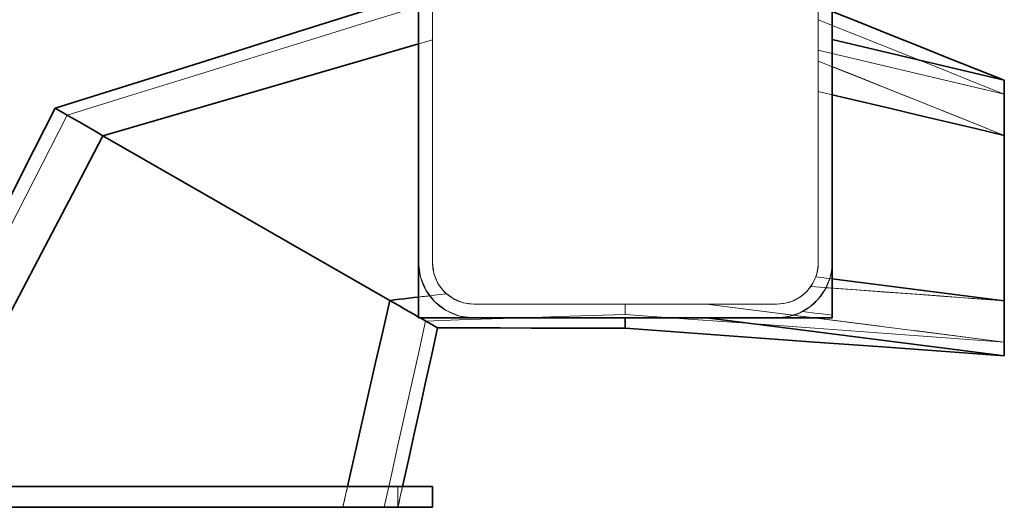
# Model space of a CAD drawing. Header units: millimetres. Extents: x 0 to 420, y 0 to 297.
# Tile 4 of 13: x 122.16 to 129.3, y 90.84 to 94.38. Entities that reach past the tile are written whole.
import ezdxf

# ---------------------------------------------------------------- set-up
doc = ezdxf.new("R2010")
doc.units = ezdxf.units.MM
doc.linetypes.add('DASHED', pattern=[1.524, 1.27, -0.254])
doc.layers.add('HIDDEN', color=7, linetype='DASHED', lineweight=13, true_color=0x969696)
doc.layers.add('OUTLINE', color=7, linetype='Continuous', lineweight=35, true_color=0x141414)

msp = doc.modelspace()

# ---------------------------------------------------------------- linework, layer by layer
at = {"layer": 'HIDDEN'}
for points in [[(125.05, 92.2168), (125.05, 94.9668)], [(128.05, 92.2168), (128.05, 94.9668)], [(125.05, 94.2057), (125.05, 94.2651), (125.05, 94.3244), (125.05, 94.3837), (125.05, 94.4431), (125.05, 94.5024), (125.05, 94.5618)], [(125.05, 94.5618), (125.05, 94.5024), (125.05, 94.4431), (125.05, 94.3837), (125.05, 94.3244), (125.05, 94.2651), (125.05, 94.2057)], [(125.15, 94.5668), (125.15, 92.6168)], [(125.15, 92.6168), (125.15, 94.5668)], [(127.95, 94.5668), (127.95, 93.8609)], [(127.95, 93.8609), (127.95, 94.5668)], [(122.4995, 93.6893), (122.9412, 93.8259), (123.383, 93.9625), (123.8247, 94.0991), (124.2665, 94.2357), (124.7082, 94.3723), (125.15, 94.5089)], [(122.4995, 93.6893), (122.9412, 93.8259), (123.383, 93.9625), (123.8247, 94.0991), (124.2665, 94.2357), (124.7082, 94.3723), (125.15, 94.5089)], [(125.15, 94.2348), (125.15, 94.2805), (125.15, 94.3262), (125.15, 94.3718), (125.15, 94.4175), (125.15, 94.4632), (125.15, 94.5089)], [(125.15, 94.5089), (125.15, 94.4632), (125.15, 94.4175), (125.15, 94.3718), (125.15, 94.3262), (125.15, 94.2805), (125.15, 94.2348)], [(128.05, 94.0418), (128.05, 94.1085), (128.05, 94.1752), (128.05, 94.2418), (128.05, 94.3085), (128.05, 94.3752), (128.05, 94.4418)], [(128.05, 94.4418), (128.05, 94.3752), (128.05, 94.3085), (128.05, 94.2418), (128.05, 94.1752), (128.05, 94.1085), (128.05, 94.0418)], [(127.95, 94.0818), (127.95, 94.1318), (127.95, 94.1818), (127.95, 94.2318), (127.95, 94.2818), (127.95, 94.3318), (127.95, 94.3818)], [(127.95, 94.3818), (127.95, 94.3318), (127.95, 94.2818), (127.95, 94.2318), (127.95, 94.1818), (127.95, 94.1318), (127.95, 94.0818)], [(127.95, 94.3818), (128.175, 94.2918), (128.4, 94.2018), (128.625, 94.1118), (128.85, 94.0218), (129.075, 93.9318), (129.3, 93.8418)], [(127.95, 94.3818), (128.175, 94.2918), (128.4, 94.2018), (128.625, 94.1118), (128.85, 94.0218), (129.075, 93.9318), (129.3, 93.8418)], [(122.7596, 93.5398), (123.158, 93.6556), (123.5564, 93.7714), (123.9548, 93.8873), (124.3532, 94.0031), (124.7516, 94.1189), (125.15, 94.2348)], [(122.7596, 93.5398), (123.158, 93.6556), (123.5564, 93.7714), (123.9548, 93.8873), (124.3532, 94.0031), (124.7516, 94.1189), (125.15, 94.2348)], [(122.7596, 93.5398), (123.1413, 93.6508), (123.5231, 93.7617), (123.9048, 93.8727), (124.2865, 93.9837), (124.6683, 94.0947), (125.05, 94.2057)], [(125.05, 92.6168), (125.05, 92.8816), (125.05, 93.1465), (125.05, 93.4113), (125.05, 93.6761), (125.05, 93.9409), (125.05, 94.2057)], [(125.05, 94.2057), (125.05, 93.9409), (125.05, 93.6761), (125.05, 93.4113), (125.05, 93.1465), (125.05, 92.8816), (125.05, 92.6168)], [(125.15, 94.2348), (125.15, 93.9651), (125.15, 93.6955), (125.15, 93.4258), (125.15, 93.1561), (125.15, 92.8865), (125.15, 92.6168)], [(125.15, 92.6168), (125.15, 92.8865), (125.15, 93.1561), (125.15, 93.4258), (125.15, 93.6955), (125.15, 93.9651), (125.15, 94.2348)], [(128.05, 93.8373), (128.05, 93.9039), (128.05, 93.9706), (128.05, 94.0373), (128.05, 94.1039), (128.05, 94.1706), (128.05, 94.2373)], [(128.05, 94.2373), (128.05, 94.1706), (128.05, 94.1039), (128.05, 94.0373), (128.05, 93.9706), (128.05, 93.9039), (128.05, 93.8373)], [(128.05, 93.8373), (128.05, 93.9039), (128.05, 93.9706), (128.05, 94.0373), (128.05, 94.1039), (128.05, 94.1706), (128.05, 94.2373)], [(128.05, 94.2373), (128.05, 94.2147), (128.05, 94.1921), (128.05, 94.1696), (128.05, 94.147), (128.05, 94.1244), (128.05, 94.1019)], [(128.05, 94.2373), (129.3, 93.9418)], [(128.05, 94.2373), (128.2583, 94.188), (128.4667, 94.1388), (128.675, 94.0896), (128.8833, 94.0403), (129.0917, 93.9911), (129.3, 93.9418)], [(128.05, 94.2373), (128.2583, 94.188), (128.4667, 94.1388), (128.675, 94.0896), (128.8833, 94.0403), (129.0917, 93.9911), (129.3, 93.9418)], [(127.95, 93.8609), (127.95, 93.9109), (127.95, 93.9609), (127.95, 94.0109), (127.95, 94.0609), (127.95, 94.1109), (127.95, 94.1609)], [(127.95, 94.1609), (127.95, 94.1109), (127.95, 94.0609), (127.95, 94.0109), (127.95, 93.9609), (127.95, 93.9109), (127.95, 93.8609)], [(127.95, 94.1609), (128.175, 94.1077), (128.4, 94.0546), (128.625, 94.0014), (128.85, 93.9482), (129.075, 93.895), (129.3, 93.8418)], [(127.95, 94.1609), (129.3, 93.8418)], [(127.95, 93.8609), (127.95, 93.9109), (127.95, 93.9609), (127.95, 94.0109), (127.95, 94.0609), (127.95, 94.1109), (127.95, 94.1609)], [(127.95, 94.1609), (128.175, 94.1077), (128.4, 94.0546), (128.625, 94.0014), (128.85, 93.9482), (129.075, 93.895), (129.3, 93.8418)], [(127.95, 94.1609), (127.95, 94.1109), (127.95, 94.0609), (127.95, 94.0109), (127.95, 93.9609), (127.95, 93.9109), (127.95, 93.8609)], [(127.95, 94.1609), (129.3, 93.8418)], [(128.05, 94.1019), (128.05, 94.0578), (128.05, 94.0137), (128.05, 93.9696), (128.05, 93.9255), (128.05, 93.8814), (128.05, 93.8373)], [(127.95, 92.6168), (127.95, 92.861), (127.95, 93.1052), (127.95, 93.3493), (127.95, 93.5935), (127.95, 93.8377), (127.95, 94.0818)], [(127.95, 94.0818), (127.95, 93.8377), (127.95, 93.5935), (127.95, 93.3493), (127.95, 93.1052), (127.95, 92.861), (127.95, 92.6168)], [(127.95, 94.0818), (128.175, 93.9918), (128.4, 93.9018), (128.625, 93.8118), (128.85, 93.7218), (129.075, 93.6318), (129.3, 93.5418)], [(127.95, 94.0818), (128.175, 93.9918), (128.4, 93.9018), (128.625, 93.8118), (128.85, 93.7218), (129.075, 93.6318), (129.3, 93.5418)], [(128.05, 92.6168), (128.05, 92.8543), (128.05, 93.0918), (128.05, 93.3293), (128.05, 93.5668), (128.05, 93.8043), (128.05, 94.0418)], [(128.05, 94.0418), (128.05, 93.8043), (128.05, 93.5668), (128.05, 93.3293), (128.05, 93.0918), (128.05, 92.8543), (128.05, 92.6168)], [(128.05, 94.0418), (128.2583, 93.9585), (128.4667, 93.8752), (128.675, 93.7918), (128.8833, 93.7085), (129.0917, 93.6252), (129.3, 93.5418)], [(128.05, 94.0418), (128.2583, 93.9585), (128.4667, 93.8752), (128.675, 93.7918), (128.8833, 93.7085), (129.0917, 93.6252), (129.3, 93.5418)], [(129.3, 93.9418), (129.3, 93.8752), (129.3, 93.8085), (129.3, 93.7418), (129.3, 93.6752), (129.3, 93.6085), (129.3, 93.5418)], [(129.3, 93.5418), (129.3, 93.6085), (129.3, 93.6752), (129.3, 93.7418), (129.3, 93.8085), (129.3, 93.8752), (129.3, 93.9418)], [(129.3, 93.5418), (129.3, 93.6085), (129.3, 93.6752), (129.3, 93.7418), (129.3, 93.8085), (129.3, 93.8752), (129.3, 93.9418)], [(129.3, 93.5418), (129.3, 93.6085), (129.3, 93.6752), (129.3, 93.7418), (129.3, 93.8085), (129.3, 93.8752), (129.3, 93.9418)], [(129.3, 93.9418), (129.3, 93.8752), (129.3, 93.8085), (129.3, 93.7418), (129.3, 93.6752), (129.3, 93.6085), (129.3, 93.5418)], [(127.95, 92.6168), (127.95, 93.8609)], [(127.95, 93.8609), (128.175, 93.8077), (128.4, 93.7546), (128.625, 93.7014), (128.85, 93.6482), (129.075, 93.595), (129.3, 93.5418)], [(129.3, 93.5418), (127.95, 93.8609)], [(127.95, 93.8609), (128.175, 93.8077), (128.4, 93.7546), (128.625, 93.7014), (128.85, 93.6482), (129.075, 93.595), (129.3, 93.5418)], [(127.95, 93.8609), (127.95, 92.6168)], [(127.95, 93.8609), (129.3, 93.5418)], [(128.05, 92.5009), (128.05, 92.7236), (128.05, 92.9464), (128.05, 93.1691), (128.05, 93.3918), (128.05, 93.6146), (128.05, 93.8373)], [(128.05, 93.8373), (128.05, 93.6339), (128.05, 93.4305), (128.05, 93.2271), (128.05, 93.0236), (128.05, 92.8202), (128.05, 92.6168)], [(128.05, 92.6168), (128.05, 92.8202), (128.05, 93.0236), (128.05, 93.2271), (128.05, 93.4305), (128.05, 93.6339), (128.05, 93.8373)], [(128.05, 93.8373), (128.05, 93.6146), (128.05, 93.3918), (128.05, 93.1691), (128.05, 92.9464), (128.05, 92.7236), (128.05, 92.5009)], [(128.05, 93.8373), (128.2583, 93.788), (128.4667, 93.7388), (128.675, 93.6896), (128.8833, 93.6403), (129.0917, 93.5911), (129.3, 93.5418)], [(128.05, 93.8373), (128.2583, 93.788), (128.4667, 93.7388), (128.675, 93.6896), (128.8833, 93.6403), (129.0917, 93.5911), (129.3, 93.5418)], [(128.05, 93.8373), (128.2583, 93.788), (128.4667, 93.7388), (128.675, 93.6896), (128.8833, 93.6403), (129.0917, 93.5911), (129.3, 93.5418)], [(129.3, 93.8418), (129.3, 93.7918), (129.3, 93.7418), (129.3, 93.6918), (129.3, 93.6418), (129.3, 93.5918), (129.3, 93.5418)], [(129.3, 93.5418), (129.3, 93.5918), (129.3, 93.6418), (129.3, 93.6918), (129.3, 93.7418), (129.3, 93.7918), (129.3, 93.8418)], [(129.3, 93.5418), (129.3, 93.5918), (129.3, 93.6418), (129.3, 93.6918), (129.3, 93.7418), (129.3, 93.7918), (129.3, 93.8418)], [(129.3, 93.8418), (129.3, 93.7918), (129.3, 93.7418), (129.3, 93.6918), (129.3, 93.6418), (129.3, 93.5918), (129.3, 93.5418)], [(129.3, 93.8418), (129.3, 93.7918), (129.3, 93.7418), (129.3, 93.6918), (129.3, 93.6418), (129.3, 93.5918), (129.3, 93.5418)], [(129.3, 93.5418), (129.3, 93.5918), (129.3, 93.6418), (129.3, 93.6918), (129.3, 93.7418), (129.3, 93.7918), (129.3, 93.8418)], [(120.95, 90.8418), (121.1938, 91.3247), (121.4376, 91.8076), (121.6814, 92.2905), (121.9252, 92.7733), (122.169, 93.2562), (122.4128, 93.7391)], [(121.05, 90.8418), (121.2916, 91.3164), (121.5332, 91.791), (121.7747, 92.2655), (122.0163, 92.7401), (122.2579, 93.2147), (122.4995, 93.6893)], [(121.05, 90.8418), (121.2916, 91.3164), (121.5332, 91.791), (121.7747, 92.2655), (122.0163, 92.7401), (122.2579, 93.2147), (122.4995, 93.6893)], [(122.4128, 93.7391), (122.4706, 93.7059), (122.5284, 93.6726), (122.5862, 93.6394), (122.644, 93.6062), (122.7018, 93.573), (122.7596, 93.5398)], [(122.4995, 93.6893), (122.5428, 93.6643), (122.5862, 93.6394), (122.6295, 93.6145), (122.6729, 93.5896), (122.7162, 93.5647), (122.7596, 93.5398)], [(122.7596, 93.5398), (122.7162, 93.5647), (122.6729, 93.5896), (122.6295, 93.6145), (122.5862, 93.6394), (122.5428, 93.6643), (122.4995, 93.6893)], [(121.35, 90.8418), (121.5849, 91.2915), (121.8199, 91.7411), (122.0548, 92.1908), (122.2897, 92.6405), (122.5247, 93.0901), (122.7596, 93.5398)], [(121.35, 90.8418), (121.5849, 91.2915), (121.8199, 91.7411), (122.0548, 92.1908), (122.2897, 92.6405), (122.5247, 93.0901), (122.7596, 93.5398)], [(121.35, 90.8418), (121.5849, 91.2915), (121.8199, 91.7411), (122.0548, 92.1908), (122.2897, 92.6405), (122.5247, 93.0901), (122.7596, 93.5398)], [(124.8404, 92.3439), (122.7596, 93.5398)], [(124.8404, 92.3439), (122.7596, 93.5398)], [(124.8404, 92.3439), (122.7596, 93.5398)], [(129.3, 92.3418), (129.3, 93.5418)], [(129.3, 92.3418), (129.3, 93.5418)], [(129.3, 92.3418), (129.3, 93.5418)], [(129.3, 92.3418), (129.3, 93.5418)], [(129.3, 93.5418), (129.3, 92.3418)], [(129.3, 92.3418), (129.3, 93.5418)], [(129.3, 93.5418), (129.3, 92.3418)], [(129.3, 92.3418), (129.3, 93.5418)], [(129.3, 93.5418), (129.3, 92.3418)], [(129.3, 93.5418), (129.3, 92.3418)], [(129.3, 93.5418), (129.3, 92.3418)], [(125.05, 92.2168), (125.05, 92.6168)], [(125.45, 92.2168), (125.3465, 92.2305), (125.25, 92.2704), (125.1672, 92.334), (125.1036, 92.4168), (125.0636, 92.5133), (125.05, 92.6168)], [(125.05, 92.2168), (125.05, 92.6168)], [(125.05, 92.6168), (125.0636, 92.5133), (125.1036, 92.4168), (125.1672, 92.334), (125.25, 92.2704), (125.3465, 92.2305), (125.45, 92.2168)], [(125.05, 92.6168), (125.0523, 92.5741), (125.0591, 92.5319), (125.0704, 92.4907), (125.0861, 92.4509), (125.1059, 92.4129), (125.1296, 92.3774)], [(125.1296, 92.3774), (125.1059, 92.4129), (125.0861, 92.4509), (125.0704, 92.4907), (125.0591, 92.5319), (125.0523, 92.5741), (125.05, 92.6168)], [(125.15, 92.6168), (125.153, 92.5745), (125.1619, 92.533), (125.1767, 92.4932), (125.1968, 92.4559), (125.2221, 92.4217), (125.2519, 92.3915)], [(125.45, 92.3168), (125.3724, 92.327), (125.3, 92.357), (125.2379, 92.4047), (125.1902, 92.4668), (125.1602, 92.5392), (125.15, 92.6168)], [(125.2519, 92.3915), (125.2221, 92.4217), (125.1968, 92.4559), (125.1767, 92.4932), (125.1619, 92.533), (125.153, 92.5745), (125.15, 92.6168)], [(125.15, 92.6168), (125.1602, 92.5392), (125.1902, 92.4668), (125.2379, 92.4047), (125.3, 92.357), (125.3724, 92.327), (125.45, 92.3168)], [(127.95, 92.6168), (127.9484, 92.5862), (127.9437, 92.5559), (127.936, 92.5262), (127.9252, 92.4974), (127.9116, 92.4699), (127.8952, 92.444)], [(127.8952, 92.444), (127.9116, 92.4699), (127.9252, 92.4974), (127.936, 92.5262), (127.9437, 92.5559), (127.9484, 92.5862), (127.95, 92.6168)], [(127.9325, 92.5159), (127.9378, 92.5322), (127.9422, 92.5488), (127.9456, 92.5656), (127.948, 92.5826), (127.9495, 92.5997), (127.95, 92.6168)], [(127.95, 92.6168), (127.9495, 92.5997), (127.948, 92.5826), (127.9456, 92.5656), (127.9422, 92.5488), (127.9378, 92.5322), (127.9325, 92.5159)], [(128.0067, 92.4359), (128.0198, 92.4643), (128.0306, 92.4937), (128.039, 92.5238), (128.0451, 92.5545), (128.0488, 92.5856), (128.05, 92.6168)], [(128.05, 92.6168), (128.0488, 92.5856), (128.0451, 92.5545), (128.039, 92.5238), (128.0306, 92.4937), (128.0198, 92.4643), (128.0067, 92.4359)], [(128.05, 92.6168), (128.0495, 92.5976), (128.0482, 92.5784), (128.0458, 92.5593), (128.0426, 92.5404), (128.0385, 92.5216), (128.0335, 92.503)], [(128.0335, 92.503), (128.0385, 92.5216), (128.0426, 92.5404), (128.0458, 92.5593), (128.0482, 92.5784), (128.0495, 92.5976), (128.05, 92.6168)], [(127.65, 92.3168), (127.711, 92.3231), (127.7694, 92.3416), (127.8228, 92.3716), (127.869, 92.4118), (127.9061, 92.4606), (127.9325, 92.5159)], [(127.9325, 92.5159), (127.9061, 92.4606), (127.869, 92.4118), (127.8228, 92.3716), (127.7694, 92.3416), (127.711, 92.3231), (127.65, 92.3168)], [(127.65, 92.3168), (127.711, 92.3231), (127.7694, 92.3416), (127.8228, 92.3716), (127.869, 92.4118), (127.9061, 92.4606), (127.9325, 92.5159)], [(127.9325, 92.5159), (127.9061, 92.4606), (127.869, 92.4118), (127.8228, 92.3716), (127.7694, 92.3416), (127.711, 92.3231), (127.65, 92.3168)], [(127.65, 92.3168), (127.711, 92.3231), (127.7694, 92.3416), (127.8228, 92.3716), (127.869, 92.4118), (127.9061, 92.4606), (127.9325, 92.5159)], [(127.9325, 92.5159), (127.9061, 92.4606), (127.869, 92.4118), (127.8228, 92.3716), (127.7694, 92.3416), (127.711, 92.3231), (127.65, 92.3168)], [(128.0335, 92.503), (128.0006, 92.4243), (127.9518, 92.3543), (127.8892, 92.2963), (127.8158, 92.2528), (127.7348, 92.2259), (127.65, 92.2168)], [(127.65, 92.2168), (127.7348, 92.2259), (127.8158, 92.2528), (127.8892, 92.2963), (127.9518, 92.3543), (128.0006, 92.4243), (128.0335, 92.503)], [(129.3, 92.3418), (127.9325, 92.5159)], [(127.9325, 92.5159), (129.3, 92.3418)], [(127.9325, 92.5159), (128.1604, 92.4869), (128.3883, 92.4579), (128.6163, 92.4289), (128.8442, 92.3998), (129.0721, 92.3708), (129.3, 92.3418)], [(127.9325, 92.5159), (128.1604, 92.4869), (128.3883, 92.4579), (128.6163, 92.4289), (128.8442, 92.3998), (129.0721, 92.3708), (129.3, 92.3418)], [(128.0335, 92.503), (128.2446, 92.4762), (128.4556, 92.4493), (128.6667, 92.4224), (128.8778, 92.3956), (129.0889, 92.3687), (129.3, 92.3418)], [(128.0335, 92.503), (128.2446, 92.4762), (128.4556, 92.4493), (128.6667, 92.4224), (128.8778, 92.3956), (129.0889, 92.3687), (129.3, 92.3418)], [(128.05, 92.2363), (128.05, 92.2804), (128.05, 92.3245), (128.05, 92.3686), (128.05, 92.4127), (128.05, 92.4568), (128.05, 92.5009)], [(128.05, 92.5009), (128.05, 92.4568), (128.05, 92.4127), (128.05, 92.3686), (128.05, 92.3245), (128.05, 92.2804), (128.05, 92.2363)], [(128.05, 92.5009), (128.2583, 92.4744), (128.4667, 92.4479), (128.675, 92.4214), (128.8833, 92.3949), (129.0917, 92.3683), (129.3, 92.3418)], [(124.8404, 92.3439), (124.909, 92.3518), (124.9776, 92.3598), (125.0462, 92.3677), (125.1147, 92.3756), (125.1833, 92.3836), (125.2519, 92.3915)], [(124.8404, 92.3439), (124.909, 92.3518), (124.9776, 92.3598), (125.0462, 92.3677), (125.1147, 92.3756), (125.1833, 92.3836), (125.2519, 92.3915)], [(125.2519, 92.3915), (125.2804, 92.3694), (125.3112, 92.3508), (125.3441, 92.3361), (125.3786, 92.3255), (125.414, 92.319), (125.45, 92.3168)], [(125.45, 92.3168), (125.414, 92.319), (125.3786, 92.3255), (125.3441, 92.3361), (125.3112, 92.3508), (125.2804, 92.3694), (125.2519, 92.3915)], [(127.8952, 92.444), (127.8647, 92.4072), (127.8287, 92.3758), (127.7881, 92.3505), (127.7441, 92.332), (127.6976, 92.3206), (127.65, 92.3168)], [(127.65, 92.3168), (127.6976, 92.3206), (127.7441, 92.332), (127.7881, 92.3505), (127.8287, 92.3758), (127.8647, 92.4072), (127.8952, 92.444)], [(128.0067, 92.4359), (127.9677, 92.3738), (127.918, 92.3199), (127.8593, 92.276), (127.7936, 92.2435), (127.723, 92.2235), (127.65, 92.2168)], [(127.65, 92.2168), (127.723, 92.2235), (127.7936, 92.2435), (127.8593, 92.276), (127.918, 92.3199), (127.9677, 92.3738), (128.0067, 92.4359)], [(127.8952, 92.444), (128.1293, 92.427), (128.3635, 92.4099), (128.5976, 92.3929), (128.8317, 92.3759), (129.0659, 92.3589), (129.3, 92.3418)], [(127.8952, 92.444), (128.1293, 92.427), (128.3635, 92.4099), (128.5976, 92.3929), (128.8317, 92.3759), (129.0659, 92.3589), (129.3, 92.3418)], [(128.0067, 92.4359), (128.2223, 92.4202), (128.4378, 92.4045), (128.6534, 92.3889), (128.8689, 92.3732), (129.0845, 92.3575), (129.3, 92.3418)], [(128.0067, 92.4359), (128.2223, 92.4202), (128.4378, 92.4045), (128.6534, 92.3889), (128.8689, 92.3732), (129.0845, 92.3575), (129.3, 92.3418)], [(124.5, 90.8418), (124.5567, 91.0922), (124.6135, 91.3425), (124.6702, 91.5929), (124.7269, 91.8432), (124.7837, 92.0935), (124.8404, 92.3439)], [(124.5, 90.8418), (124.5567, 91.0922), (124.6135, 91.3425), (124.6702, 91.5929), (124.7269, 91.8432), (124.7837, 92.0935), (124.8404, 92.3439)], [(124.5, 90.8418), (124.5567, 91.0922), (124.6135, 91.3425), (124.6702, 91.5929), (124.7269, 91.8432), (124.7837, 92.0935), (124.8404, 92.3439)], [(124.8404, 92.3439), (124.8886, 92.3495), (124.9368, 92.355), (124.985, 92.3606), (125.0332, 92.3662), (125.0814, 92.3718), (125.1296, 92.3774)], [(124.8404, 92.3439), (124.8982, 92.3107), (124.956, 92.2774), (125.0138, 92.2442), (125.0716, 92.211), (125.1294, 92.1778), (125.1872, 92.1446)], [(124.8404, 92.3439), (124.8838, 92.319), (124.9271, 92.2941), (124.9705, 92.2691), (125.0138, 92.2442), (125.0572, 92.2193), (125.1005, 92.1944)], [(125.1005, 92.1944), (125.0572, 92.2193), (125.0138, 92.2442), (124.9705, 92.2691), (124.9271, 92.2941), (124.8838, 92.319), (124.8404, 92.3439)], [(125.05, 92.3682), (125.0633, 92.3697), (125.0765, 92.3712), (125.0898, 92.3728), (125.1031, 92.3743), (125.1163, 92.3758), (125.1296, 92.3774)], [(125.3791, 92.2232), (125.3305, 92.2351), (125.2838, 92.253), (125.2397, 92.2766), (125.1989, 92.3055), (125.162, 92.3393), (125.1296, 92.3774)], [(125.1296, 92.3774), (125.162, 92.3393), (125.1989, 92.3055), (125.2397, 92.2766), (125.2838, 92.253), (125.3305, 92.2351), (125.3791, 92.2232)], [(125.45, 92.3168), (125.6333, 92.3168), (125.8167, 92.3168), (126, 92.3168), (126.1833, 92.3168), (126.3667, 92.3168), (126.55, 92.3168)], [(127.65, 92.3168), (125.45, 92.3168)], [(125.45, 92.3168), (127.65, 92.3168)], [(125.45, 92.3168), (125.6333, 92.3168), (125.8167, 92.3168), (126, 92.3168), (126.1833, 92.3168), (126.3667, 92.3168), (126.55, 92.3168)], [(126.55, 92.2418), (126.55, 92.2543), (126.55, 92.2668), (126.55, 92.2793), (126.55, 92.2918), (126.55, 92.3043), (126.55, 92.3168)], [(126.55, 92.3168), (126.7333, 92.3168), (126.9167, 92.3168), (127.1, 92.3168), (127.2833, 92.3168), (127.4667, 92.3168), (127.65, 92.3168)], [(126.55, 92.3168), (126.55, 92.3043), (126.55, 92.2918), (126.55, 92.2793), (126.55, 92.2668), (126.55, 92.2543), (126.55, 92.2418)], [(126.55, 92.3168), (126.7333, 92.3168), (126.9167, 92.3168), (127.1, 92.3168), (127.2833, 92.3168), (127.4667, 92.3168), (127.65, 92.3168)], [(127.1393, 92.3168), (127.4994, 92.271), (127.8595, 92.2252), (128.2196, 92.1793), (128.5798, 92.1335), (128.9399, 92.0877), (129.3, 92.0418)], [(127.1393, 92.3168), (129.3, 92.0418)], [(127.1393, 92.3168), (127.2244, 92.3168), (127.3095, 92.3168), (127.3946, 92.3168), (127.4798, 92.3168), (127.5649, 92.3168), (127.65, 92.3168)], [(127.1393, 92.3168), (129.3, 92.0418)], [(127.65, 92.3168), (127.5649, 92.3168), (127.4798, 92.3168), (127.3946, 92.3168), (127.3095, 92.3168), (127.2244, 92.3168), (127.1393, 92.3168)], [(127.1393, 92.3168), (127.4994, 92.271), (127.8595, 92.2252), (128.2196, 92.1793), (128.5798, 92.1335), (128.9399, 92.0877), (129.3, 92.0418)], [(127.1393, 92.3168), (127.2244, 92.3168), (127.3095, 92.3168), (127.3946, 92.3168), (127.4798, 92.3168), (127.5649, 92.3168), (127.65, 92.3168)], [(127.65, 92.3168), (127.5649, 92.3168), (127.4798, 92.3168), (127.3946, 92.3168), (127.3095, 92.3168), (127.2244, 92.3168), (127.1393, 92.3168)], [(129.3, 92.3418), (129.3, 92.2752), (129.3, 92.2085), (129.3, 92.1418), (129.3, 92.0752), (129.3, 92.0085), (129.3, 91.9418)], [(129.3, 91.9418), (129.3, 92.0085), (129.3, 92.0752), (129.3, 92.1418), (129.3, 92.2085), (129.3, 92.2752), (129.3, 92.3418)], [(129.3, 92.3418), (129.3, 92.2918), (129.3, 92.2418), (129.3, 92.1918), (129.3, 92.1418), (129.3, 92.0918), (129.3, 92.0418)], [(129.3, 92.0418), (129.3, 92.0918), (129.3, 92.1418), (129.3, 92.1918), (129.3, 92.2418), (129.3, 92.2918), (129.3, 92.3418)], [(129.3, 91.9418), (129.3, 92.0085), (129.3, 92.0752), (129.3, 92.1418), (129.3, 92.2085), (129.3, 92.2752), (129.3, 92.3418)], [(129.3, 92.3418), (129.3, 92.2918), (129.3, 92.2418), (129.3, 92.1918), (129.3, 92.1418), (129.3, 92.0918), (129.3, 92.0418)], [(129.3, 92.0418), (129.3, 92.0918), (129.3, 92.1418), (129.3, 92.1918), (129.3, 92.2418), (129.3, 92.2918), (129.3, 92.3418)], [(129.3, 92.0418), (129.3, 92.0918), (129.3, 92.1418), (129.3, 92.1918), (129.3, 92.2418), (129.3, 92.2918), (129.3, 92.3418)], [(129.3, 92.3418), (129.3, 92.2918), (129.3, 92.2418), (129.3, 92.1918), (129.3, 92.1418), (129.3, 92.0918), (129.3, 92.0418)], [(129.3, 91.9418), (129.3, 92.0085), (129.3, 92.0752), (129.3, 92.1418), (129.3, 92.2085), (129.3, 92.2752), (129.3, 92.3418)], [(129.3, 92.3418), (129.3, 92.2752), (129.3, 92.2085), (129.3, 92.1418), (129.3, 92.0752), (129.3, 92.0085), (129.3, 91.9418)], [(125.1005, 92.1944), (125.3421, 92.2023), (125.5837, 92.2102), (125.8253, 92.2181), (126.0668, 92.226), (126.3084, 92.2339), (126.55, 92.2418)], [(125.1005, 92.1944), (125.3421, 92.2023), (125.5837, 92.2102), (125.8253, 92.2181), (126.0668, 92.226), (126.3084, 92.2339), (126.55, 92.2418)], [(126.55, 92.2418), (127.0083, 92.2085), (127.4667, 92.1752), (127.925, 92.1418), (128.3833, 92.1085), (128.8417, 92.0752), (129.3, 92.0418)], [(126.55, 92.2418), (127.0083, 92.2085), (127.4667, 92.1752), (127.925, 92.1418), (128.3833, 92.1085), (128.8417, 92.0752), (129.3, 92.0418)], [(127.8373, 92.2634), (127.808, 92.2494), (127.7777, 92.2378), (127.7465, 92.2286), (127.7147, 92.2221), (127.6825, 92.2181), (127.65, 92.2168)], [(127.8373, 92.2634), (127.808, 92.2494), (127.7777, 92.2378), (127.7465, 92.2286), (127.7147, 92.2221), (127.6825, 92.2181), (127.65, 92.2168)], [(127.65, 92.2168), (127.6825, 92.2181), (127.7147, 92.2221), (127.7465, 92.2286), (127.7777, 92.2378), (127.808, 92.2494), (127.8373, 92.2634)], [(127.65, 92.2168), (127.6825, 92.2181), (127.7147, 92.2221), (127.7465, 92.2286), (127.7777, 92.2378), (127.808, 92.2494), (127.8373, 92.2634)], [(127.8373, 92.2634), (127.8728, 92.2589), (127.9082, 92.2544), (127.9437, 92.2499), (127.9791, 92.2454), (128.0146, 92.2409), (128.05, 92.2363)], [(127.8373, 92.2634), (127.8728, 92.2589), (127.9082, 92.2544), (127.9437, 92.2499), (127.9791, 92.2454), (128.0146, 92.2409), (128.05, 92.2363)], [(124.8, 90.8418), (124.8501, 91.0673), (124.9002, 91.2927), (124.9503, 91.5181), (125.0003, 91.7435), (125.0504, 91.969), (125.1005, 92.1944)], [(124.8, 90.8418), (124.8501, 91.0673), (124.9002, 91.2927), (124.9503, 91.5181), (125.0003, 91.7435), (125.0504, 91.969), (125.1005, 92.1944)], [(125.0615, 92.2168), (125.0596, 92.2179), (125.0577, 92.219), (125.0557, 92.2201), (125.0538, 92.2212), (125.0519, 92.2223), (125.05, 92.2234)], [(125.05, 92.2168), (125.45, 92.2168)], [(125.05, 92.2168), (125.45, 92.2168)], [(125.05, 92.2168), (128.05, 92.2168)], [(125.4073, 92.2191), (125.4026, 92.2198), (125.3979, 92.2205), (125.3932, 92.2211), (125.3885, 92.2218), (125.3838, 92.2225), (125.3791, 92.2232)], [(125.3791, 92.2232), (125.3837, 92.2224), (125.3884, 92.2216), (125.3931, 92.2209), (125.3978, 92.2202), (125.4026, 92.2197), (125.4073, 92.2191)], [(125.4073, 92.2191), (125.4026, 92.2198), (125.3979, 92.2205), (125.3932, 92.2211), (125.3885, 92.2218), (125.3838, 92.2225), (125.3791, 92.2232)], [(125.4073, 92.2191), (125.4026, 92.2197), (125.3978, 92.2202), (125.3931, 92.2209), (125.3884, 92.2216), (125.3837, 92.2224), (125.3791, 92.2232)], [(125.45, 92.2168), (125.4429, 92.2169), (125.4357, 92.2171), (125.4286, 92.2174), (125.4215, 92.2178), (125.4144, 92.2184), (125.4073, 92.2191)], [(125.4073, 92.2191), (125.4144, 92.2184), (125.4215, 92.2178), (125.4286, 92.2174), (125.4357, 92.2171), (125.4429, 92.2169), (125.45, 92.2168)], [(125.45, 92.2168), (125.6333, 92.2168), (125.8167, 92.2168), (126, 92.2168), (126.1833, 92.2168), (126.3667, 92.2168), (126.55, 92.2168)], [(125.45, 92.2168), (125.6333, 92.2168), (125.8167, 92.2168), (126, 92.2168), (126.1833, 92.2168), (126.3667, 92.2168), (126.55, 92.2168)], [(126.55, 92.2168), (126.7333, 92.2168), (126.9167, 92.2168), (127.1, 92.2168), (127.2833, 92.2168), (127.4667, 92.2168), (127.65, 92.2168)], [(126.55, 92.2168), (126.7333, 92.2168), (126.9167, 92.2168), (127.1, 92.2168), (127.2833, 92.2168), (127.4667, 92.2168), (127.65, 92.2168)], [(126.55, 92.1418), (126.55, 92.1543), (126.55, 92.1668), (126.55, 92.1793), (126.55, 92.1918), (126.55, 92.2043), (126.55, 92.2168)], [(127.65, 92.2168), (127.5649, 92.2168), (127.4798, 92.2168), (127.3946, 92.2168), (127.3095, 92.2168), (127.2244, 92.2168), (127.1393, 92.2168)], [(127.1393, 92.2168), (127.2244, 92.2168), (127.3095, 92.2168), (127.3946, 92.2168), (127.4798, 92.2168), (127.5649, 92.2168), (127.65, 92.2168)], [(127.1393, 92.2168), (127.4994, 92.171), (127.8595, 92.1252), (128.2196, 92.0793), (128.5798, 92.0335), (128.9399, 91.9877), (129.3, 91.9418)], [(127.1393, 92.2168), (129.3, 91.9418)], [(127.1393, 92.2168), (127.2244, 92.2168), (127.3095, 92.2168), (127.3946, 92.2168), (127.4798, 92.2168), (127.5649, 92.2168), (127.65, 92.2168)], [(127.1393, 92.2168), (129.3, 91.9418)], [(127.65, 92.2168), (127.5649, 92.2168), (127.4798, 92.2168), (127.3946, 92.2168), (127.3095, 92.2168), (127.2244, 92.2168), (127.1393, 92.2168)], [(127.65, 92.2168), (128.05, 92.2168)], [(127.65, 92.2168), (128.05, 92.2168)], [(128.05, 92.2168), (128.05, 92.2363)], [(128.05, 92.2168), (128.05, 92.2363)], [(124.9, 90.8418), (124.9479, 91.059), (124.9957, 91.2761), (125.0436, 91.4932), (125.0915, 91.7103), (125.1394, 91.9274), (125.1872, 92.1446)], [(125.1872, 92.1446), (125.4144, 92.1441), (125.6415, 92.1437), (125.8686, 92.1432), (126.0957, 92.1427), (126.3229, 92.1423), (126.55, 92.1418)], [(126.55, 92.1418), (127.0083, 92.1085), (127.4667, 92.0752), (127.925, 92.0418), (128.3833, 92.0085), (128.8417, 91.9752), (129.3, 91.9418)], [(120.7, 90.9918), (125.15, 90.9918)], [(124.9, 90.9918), (120.95, 90.9918)], [(124.9, 90.9918), (120.95, 90.9918)], [(124.5, 90.8418), (124.5057, 90.8668), (124.5113, 90.8918), (124.517, 90.9168), (124.5227, 90.9418), (124.5283, 90.9668), (124.534, 90.9918)], [(124.9, 90.8418), (124.9055, 90.8668), (124.911, 90.8918), (124.9165, 90.9168), (124.922, 90.9418), (124.9276, 90.9668), (124.9331, 90.9918)], [(124.9, 90.8418), (124.9, 90.9918)], [(124.9, 90.8418), (124.9, 90.9918)], [(125.15, 90.8418), (125.15, 90.9918)], [(120.7, 90.8418), (125.15, 90.8418)], [(124.9, 90.8418), (120.95, 90.8418)], [(124.9, 90.8418), (120.95, 90.8418)], [(124.5, 90.8418), (121.35, 90.8418)], [(124.5, 90.8418), (121.35, 90.8418)], [(124.5, 90.8418), (121.35, 90.8418)], [(124.5, 90.8418), (121.35, 90.8418)], [(124.5, 90.8418), (124.5667, 90.8418), (124.6333, 90.8418), (124.7, 90.8418), (124.7667, 90.8418), (124.8333, 90.8418), (124.9, 90.8418)], [(124.8, 90.8418), (124.75, 90.8418), (124.7, 90.8418), (124.65, 90.8418), (124.6, 90.8418), (124.55, 90.8418), (124.5, 90.8418)], [(124.5, 90.8418), (124.55, 90.8418), (124.6, 90.8418), (124.65, 90.8418), (124.7, 90.8418), (124.75, 90.8418), (124.8, 90.8418)], [(124.9, 90.8418), (124.8333, 90.8418), (124.7667, 90.8418), (124.7, 90.8418), (124.6333, 90.8418), (124.5667, 90.8418), (124.5, 90.8418)]]:
    msp.add_lwpolyline(points, dxfattribs=at)
at = {"layer": 'OUTLINE'}
for points in [[(125.05, 92.2168), (125.05, 94.9668)], [(128.05, 92.2168), (128.05, 94.9668)], [(122.4128, 93.7391), (122.8523, 93.8775), (123.2919, 94.0159), (123.7314, 94.1543), (124.1709, 94.2927), (124.6105, 94.4311), (125.05, 94.5695)], [(122.4128, 93.7391), (122.8523, 93.8775), (123.2919, 94.0159), (123.7314, 94.1543), (124.1709, 94.2927), (124.6105, 94.4311), (125.05, 94.5695)], [(128.05, 94.4418), (128.2583, 94.3585), (128.4667, 94.2752), (128.675, 94.1918), (128.8833, 94.1085), (129.0917, 94.0252), (129.3, 93.9418)], [(128.05, 94.4418), (128.2583, 94.3585), (128.4667, 94.2752), (128.675, 94.1918), (128.8833, 94.1085), (129.0917, 94.0252), (129.3, 93.9418)], [(122.7596, 93.5398), (123.1413, 93.6508), (123.5231, 93.7617), (123.9048, 93.8727), (124.2865, 93.9837), (124.6683, 94.0947), (125.05, 94.2057)], [(128.05, 94.2373), (129.3, 93.9418)], [(129.3, 93.9418), (129.3, 93.8752), (129.3, 93.8085), (129.3, 93.7418), (129.3, 93.6752), (129.3, 93.6085), (129.3, 93.5418)], [(128.05, 93.8373), (128.2583, 93.788), (128.4667, 93.7388), (128.675, 93.6896), (128.8833, 93.6403), (129.0917, 93.5911), (129.3, 93.5418)], [(121.0257, 90.9918), (121.2569, 91.4497), (121.4881, 91.9076), (121.7193, 92.3655), (121.9504, 92.8233), (122.1816, 93.2812), (122.4128, 93.7391)], [(122.7596, 93.5398), (122.7018, 93.573), (122.644, 93.6062), (122.5862, 93.6394), (122.5284, 93.6726), (122.4706, 93.7059), (122.4128, 93.7391)], [(121.4284, 90.9918), (121.6502, 91.4165), (121.8721, 91.8411), (122.094, 92.2658), (122.3158, 92.6905), (122.5377, 93.1151), (122.7596, 93.5398)], [(124.8404, 92.3439), (122.7596, 93.5398)], [(129.3, 93.5418), (129.3, 92.3418)], [(128.05, 92.5009), (128.2583, 92.4744), (128.4667, 92.4479), (128.675, 92.4214), (128.8833, 92.3949), (129.0917, 92.3683), (129.3, 92.3418)], [(124.534, 90.9918), (124.5851, 91.2172), (124.6361, 91.4425), (124.6872, 91.6679), (124.7383, 91.8932), (124.7893, 92.1185), (124.8404, 92.3439)], [(124.8404, 92.3439), (124.8753, 92.3479), (124.9103, 92.352), (124.9452, 92.356), (124.9801, 92.3601), (125.0151, 92.3641), (125.05, 92.3682)], [(125.05, 92.2234), (125.0151, 92.2435), (124.9801, 92.2636), (124.9452, 92.2837), (124.9103, 92.3037), (124.8753, 92.3238), (124.8404, 92.3439)], [(129.3, 92.3418), (129.3, 92.2752), (129.3, 92.2085), (129.3, 92.1418), (129.3, 92.0752), (129.3, 92.0085), (129.3, 91.9418)], [(125.05, 92.2168), (128.05, 92.2168)], [(125.1872, 92.1446), (125.1663, 92.1566), (125.1453, 92.1687), (125.1244, 92.1807), (125.1034, 92.1927), (125.0825, 92.2048), (125.0615, 92.2168)], [(126.55, 92.2168), (126.55, 92.2043), (126.55, 92.1918), (126.55, 92.1793), (126.55, 92.1668), (126.55, 92.1543), (126.55, 92.1418)], [(127.1393, 92.2168), (127.4994, 92.171), (127.8595, 92.1252), (128.2196, 92.0793), (128.5798, 92.0335), (128.9399, 91.9877), (129.3, 91.9418)], [(124.9331, 90.9918), (124.9754, 91.184), (125.0178, 91.3761), (125.0601, 91.5682), (125.1025, 91.7603), (125.1449, 91.9524), (125.1872, 92.1446)], [(125.1872, 92.1446), (125.4144, 92.1441), (125.6415, 92.1437), (125.8686, 92.1432), (126.0957, 92.1427), (126.3229, 92.1423), (126.55, 92.1418)], [(126.55, 92.1418), (127.0083, 92.1085), (127.4667, 92.0752), (127.925, 92.0418), (128.3833, 92.0085), (128.8417, 91.9752), (129.3, 91.9418)], [(120.7, 90.9918), (125.15, 90.9918)], [(125.15, 90.8418), (125.15, 90.9918)], [(120.7, 90.8418), (125.15, 90.8418)]]:
    msp.add_lwpolyline(points, dxfattribs=at)

doc.saveas('drawing.dxf')
